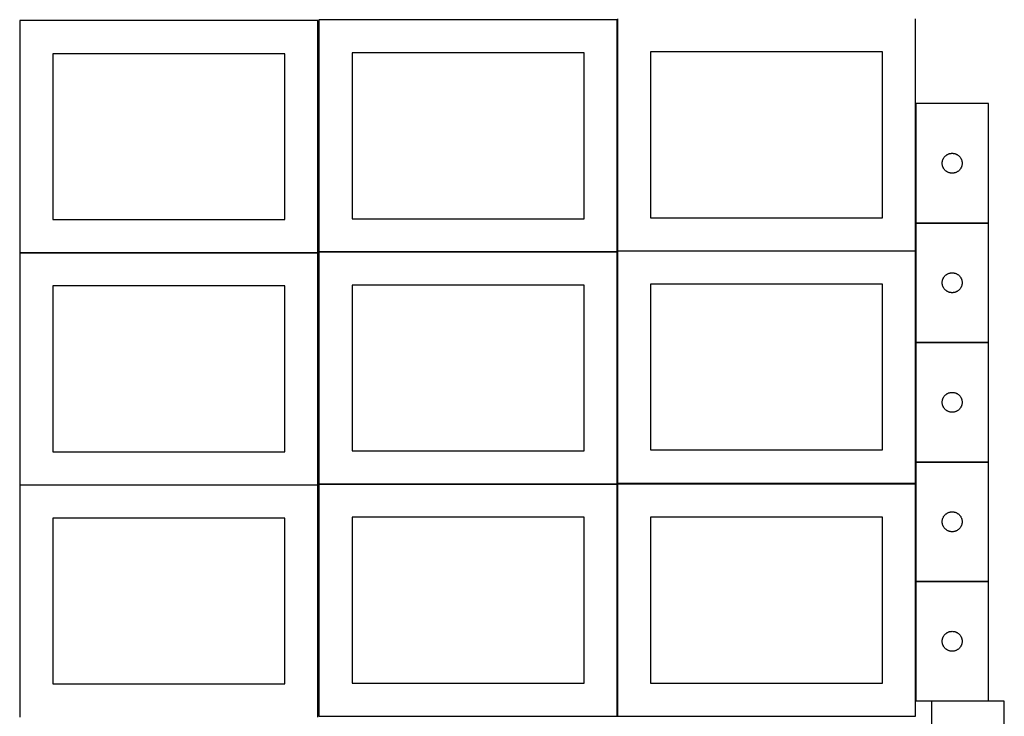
# Model space of a CAD drawing. Header units: millimetres. Extents: x 7 to 1493, y 8 to 2993.
# Tile 2 of 12: x 8 to 1493, y 710 to 1760. Entities that reach past the tile are written whole.
import ezdxf

# ---------------------------------------------------------------- set-up
doc = ezdxf.new("R2010")
doc.units = ezdxf.units.MM
doc.layers.add('COMMON', color=5, linetype='CONTINUOUS', true_color=0x0000ff)
doc.layers.add('CUT', color=7, linetype='CONTINUOUS', true_color=0x000000)

msp = doc.modelspace()

# ---------------------------------------------------------------- linework, layer by layer
at = {"layer": 'COMMON'}
for p, q in [((909.474233, 1759.974327), (909.474233, 1411.385665)), ((1359.674234, 1633.539786), (1359.674234, 1453.539786)), ((1359.674234, 1453.339785), (1359.674234, 1411.385665)), ((1359.774235, 1453.439785), (1469.774235, 1453.439785)), ((457.849575, 1408.549548), (7.849575, 1408.549548)), ((459.374233, 1409.874326), (909.374233, 1409.874326)), ((909.474233, 1409.774326), (909.474233, 1061.185664)), ((909.574234, 1411.285664), (1359.574234, 1411.285664)), ((1359.674234, 1411.185664), (1359.674234, 1273.339785)), ((1359.674234, 1273.068956), (1359.674234, 1093.068956)), ((1359.674234, 1092.868955), (1359.674234, 1061.185664)), ((1359.774235, 1092.968955), (1469.774235, 1092.968955)), ((7.849575, 1058.349546), (457.849575, 1058.349546)), ((909.374233, 1059.674326), (459.374233, 1059.674326)), ((909.474233, 1059.574325), (909.474233, 709.574325)), ((1359.674234, 1059.574325), (1359.674234, 912.868955)), ((1359.674234, 912.668954), (1359.674234, 732.668954)), ((1359.774235, 912.768954), (1469.774235, 912.768954))]:
    msp.add_line(p, q, dxfattribs=at)
at = {"layer": 'CUT'}
for p, q in [((457.849575, 1758.649548), (7.849575, 1758.649548)), ((7.849575, 1758.649548), (7.849575, 1408.649548)), ((457.849575, 1408.649548), (457.849575, 1758.649548)), ((909.374233, 1759.974327), (459.374233, 1759.974327)), ((459.374233, 1759.974327), (459.374233, 1409.974327)), ((909.374233, 1409.974327), (909.374233, 1759.974327)), ((909.574234, 1761.385665), (909.574234, 1411.385665)), ((1359.574234, 1411.385665), (1359.574234, 1761.385665)), ((407.849575, 1708.649548), (57.849575, 1708.649548)), ((57.849575, 1708.649548), (57.849575, 1458.649548)), ((407.849575, 1458.649548), (407.849575, 1708.649548)), ((859.374233, 1709.974327), (509.374233, 1709.974327)), ((509.374233, 1709.974327), (509.374233, 1459.974327)), ((859.374233, 1459.974327), (859.374233, 1709.974327)), ((1309.574234, 1711.385665), (959.574234, 1711.385665)), ((959.574234, 1711.385665), (959.574234, 1461.385665)), ((1309.574234, 1461.385665), (1309.574234, 1711.385665)), ((1469.774235, 1633.539786), (1359.774235, 1633.539786)), ((1359.774235, 1633.539786), (1359.774235, 1453.539786)), ((1469.774235, 1453.539786), (1469.774235, 1633.539786)), ((1399.818972, 1544.697418), (1399.898395, 1545.465761)), ((1399.898395, 1545.465761), (1400.017266, 1546.228997)), ((1400.017266, 1546.228997), (1400.17527, 1546.985102)), ((1400.17527, 1546.985102), (1400.371987, 1547.73207)), ((1400.371987, 1547.73207), (1400.606897, 1548.467921)), ((1400.606897, 1548.467921), (1400.879376, 1549.190704)), ((1400.879376, 1549.190704), (1401.188701, 1549.898502)), ((1401.188701, 1549.898502), (1401.534053, 1550.589437)), ((1401.534053, 1550.589437), (1401.914516, 1551.261678)), ((1401.914516, 1551.261678), (1402.32908, 1551.913442)), ((1402.32908, 1551.913442), (1402.776646, 1552.543)), ((1402.776646, 1552.543), (1403.256028, 1553.148683)), ((1403.256028, 1553.148683), (1403.765955, 1553.728886)), ((1403.765955, 1553.728886), (1404.305073, 1554.282069)), ((1404.305073, 1554.282069), (1404.871953, 1554.806765)), ((1404.871953, 1554.806765), (1405.465093, 1555.301583)), ((1405.465093, 1555.301583), (1406.082919, 1555.765211)), ((1406.082919, 1555.765211), (1406.723792, 1556.196419)), ((1406.723792, 1556.196419), (1407.386014, 1556.594064)), ((1407.386014, 1556.594064), (1408.067828, 1556.957092)), ((1408.067828, 1556.957092), (1408.767427, 1557.284539)), ((1408.767427, 1557.284539), (1409.482954, 1557.575538)), ((1409.482954, 1557.575538), (1410.212513, 1557.829316)), ((1410.212513, 1557.829316), (1410.954168, 1558.045202)), ((1410.954168, 1558.045202), (1411.705954, 1558.222621)), ((1411.705954, 1558.222621), (1412.465876, 1558.361104)), ((1412.465876, 1558.361104), (1413.23192, 1558.460284)), ((1413.23192, 1558.460284), (1414.002054, 1558.519897)), ((1414.002054, 1558.519897), (1414.774235, 1558.539786)), ((1414.774235, 1558.539786), (1415.546416, 1558.519897)), ((1415.546416, 1558.519897), (1416.31655, 1558.460284)), ((1416.31655, 1558.460284), (1417.082594, 1558.361104)), ((1417.082594, 1558.361104), (1417.842516, 1558.222621)), ((1417.842516, 1558.222621), (1418.594302, 1558.045202)), ((1418.594302, 1558.045202), (1419.335958, 1557.829316)), ((1419.335958, 1557.829316), (1420.065516, 1557.575538)), ((1420.065516, 1557.575538), (1420.781044, 1557.284539)), ((1420.781044, 1557.284539), (1421.480642, 1556.957092)), ((1421.480642, 1556.957092), (1422.162456, 1556.594064)), ((1422.162456, 1556.594064), (1422.824678, 1556.196419)), ((1422.824678, 1556.196419), (1423.465552, 1555.765211)), ((1423.465552, 1555.765211), (1424.083377, 1555.301583)), ((1424.083377, 1555.301583), (1424.676517, 1554.806765)), ((1424.676517, 1554.806765), (1425.243397, 1554.282069)), ((1425.243397, 1554.282069), (1425.782516, 1553.728886)), ((1425.782516, 1553.728886), (1426.292442, 1553.148683)), ((1426.292442, 1553.148683), (1426.771824, 1552.543)), ((1426.771824, 1552.543), (1427.21939, 1551.913442)), ((1427.21939, 1551.913442), (1427.633955, 1551.261678)), ((1427.633955, 1551.261678), (1428.014417, 1550.589437)), ((1428.014417, 1550.589437), (1428.359769, 1549.898502)), ((1428.359769, 1549.898502), (1428.669095, 1549.190704)), ((1428.669095, 1549.190704), (1428.941574, 1548.467921)), ((1428.941574, 1548.467921), (1429.176483, 1547.73207)), ((1429.176483, 1547.73207), (1429.373201, 1546.985102)), ((1429.373201, 1546.985102), (1429.531204, 1546.228997)), ((1429.531204, 1546.228997), (1429.650075, 1545.465761)), ((1429.650075, 1545.465761), (1429.729498, 1544.697418)), ((1399.779208, 1543.926004), (1399.818972, 1544.697418)), ((1399.779208, 1543.153567), (1399.779208, 1543.926004)), ((1399.818972, 1542.382154), (1399.779208, 1543.153567)), ((1399.898395, 1541.61381), (1399.818972, 1542.382154)), ((1400.017266, 1540.850574), (1399.898395, 1541.61381)), ((1400.17527, 1540.09447), (1400.017266, 1540.850574)), ((1400.371987, 1539.347501), (1400.17527, 1540.09447)), ((1400.606897, 1538.61165), (1400.371987, 1539.347501)), ((1400.879376, 1537.888867), (1400.606897, 1538.61165)), ((1401.188701, 1537.18107), (1400.879376, 1537.888867)), ((1401.534053, 1536.490135), (1401.188701, 1537.18107)), ((1401.914516, 1535.817894), (1401.534053, 1536.490135)), ((1402.32908, 1535.16613), (1401.914516, 1535.817894)), ((1402.776646, 1534.536571), (1402.32908, 1535.16613)), ((1403.256028, 1533.930888), (1402.776646, 1534.536571)), ((1403.765955, 1533.350686), (1403.256028, 1533.930888)), ((1404.305073, 1532.797503), (1403.765955, 1533.350686)), ((1404.871953, 1532.272807), (1404.305073, 1532.797503)), ((1405.465093, 1531.777989), (1404.871953, 1532.272807)), ((1406.082919, 1531.314361), (1405.465093, 1531.777989)), ((1406.723792, 1530.883152), (1406.082919, 1531.314361)), ((1407.386014, 1530.485507), (1406.723792, 1530.883152)), ((1408.067828, 1530.122479), (1407.386014, 1530.485507)), ((1422.162456, 1530.485507), (1421.480642, 1530.122479)), ((1422.824678, 1530.883152), (1422.162456, 1530.485507)), ((1423.465552, 1531.314361), (1422.824678, 1530.883152)), ((1424.083377, 1531.777989), (1423.465552, 1531.314361)), ((1424.676517, 1532.272807), (1424.083377, 1531.777989)), ((1425.243397, 1532.797503), (1424.676517, 1532.272807)), ((1425.782516, 1533.350686), (1425.243397, 1532.797503)), ((1426.292442, 1533.930888), (1425.782516, 1533.350686)), ((1426.771824, 1534.536571), (1426.292442, 1533.930888)), ((1427.21939, 1535.16613), (1426.771824, 1534.536571)), ((1427.633955, 1535.817894), (1427.21939, 1535.16613)), ((1428.014417, 1536.490135), (1427.633955, 1535.817894)), ((1428.359769, 1537.18107), (1428.014417, 1536.490135)), ((1428.669095, 1537.888867), (1428.359769, 1537.18107)), ((1428.941574, 1538.61165), (1428.669095, 1537.888867)), ((1429.176483, 1539.347501), (1428.941574, 1538.61165)), ((1429.373201, 1540.09447), (1429.176483, 1539.347501)), ((1429.531204, 1540.850574), (1429.373201, 1540.09447)), ((1429.650075, 1541.61381), (1429.531204, 1540.850574)), ((1429.729498, 1542.382154), (1429.650075, 1541.61381)), ((1429.729498, 1544.697418), (1429.769262, 1543.926004)), ((1429.769262, 1543.153567), (1429.729498, 1542.382154)), ((1429.769262, 1543.926004), (1429.769262, 1543.153567)), ((1408.767427, 1529.795032), (1408.067828, 1530.122479)), ((1409.482954, 1529.504033), (1408.767427, 1529.795032)), ((1410.212513, 1529.250255), (1409.482954, 1529.504033)), ((1410.954168, 1529.03437), (1410.212513, 1529.250255)), ((1411.705954, 1528.85695), (1410.954168, 1529.03437)), ((1412.465876, 1528.718467), (1411.705954, 1528.85695)), ((1413.23192, 1528.619288), (1412.465876, 1528.718467)), ((1414.002054, 1528.559674), (1413.23192, 1528.619288)), ((1414.774235, 1528.539786), (1414.002054, 1528.559674)), ((1415.546416, 1528.559674), (1414.774235, 1528.539786)), ((1416.31655, 1528.619288), (1415.546416, 1528.559674)), ((1417.082594, 1528.718467), (1416.31655, 1528.619288)), ((1417.842516, 1528.85695), (1417.082594, 1528.718467)), ((1418.594302, 1529.03437), (1417.842516, 1528.85695)), ((1419.335958, 1529.250255), (1418.594302, 1529.03437)), ((1420.065516, 1529.504033), (1419.335958, 1529.250255)), ((1420.781044, 1529.795032), (1420.065516, 1529.504033)), ((1421.480642, 1530.122479), (1420.781044, 1529.795032)), ((57.849575, 1458.649548), (407.849575, 1458.649548)), ((509.374233, 1459.974327), (859.374233, 1459.974327)), ((959.574234, 1461.385665), (1309.574234, 1461.385665)), ((1359.774235, 1453.539786), (1469.774235, 1453.539786)), ((1469.774235, 1453.339785), (1359.774235, 1453.339785)), ((1359.774235, 1453.339785), (1359.774235, 1273.339785)), ((1469.774235, 1273.339785), (1469.774235, 1453.339785)), ((909.574234, 1411.385665), (1359.574234, 1411.385665)), ((7.849575, 1408.649548), (457.849575, 1408.649548)), ((457.849575, 1408.449547), (7.849575, 1408.449547)), ((7.849575, 1408.449547), (7.849575, 1058.449547)), ((457.849575, 1058.449547), (457.849575, 1408.449547)), ((459.374233, 1409.974327), (909.374233, 1409.974327)), ((909.374233, 1409.774326), (459.374233, 1409.774326)), ((459.374233, 1409.774326), (459.374233, 1059.774326)), ((909.374233, 1059.774326), (909.374233, 1409.774326)), ((1359.574234, 1411.185664), (909.574234, 1411.185664)), ((909.574234, 1411.185664), (909.574234, 1061.185664)), ((1359.574234, 1061.185664), (1359.574234, 1411.185664)), ((1400.017266, 1366.028996), (1400.17527, 1366.785101)), ((1400.17527, 1366.785101), (1400.371987, 1367.532069)), ((1400.371987, 1367.532069), (1400.606897, 1368.26792)), ((1400.606897, 1368.26792), (1400.879376, 1368.990703)), ((1400.879376, 1368.990703), (1401.188701, 1369.698501)), ((1401.188701, 1369.698501), (1401.534053, 1370.389436)), ((1401.534053, 1370.389436), (1401.914516, 1371.061677)), ((1401.914516, 1371.061677), (1402.32908, 1371.713441)), ((1402.32908, 1371.713441), (1402.776646, 1372.342999)), ((1402.776646, 1372.342999), (1403.256028, 1372.948682)), ((1403.256028, 1372.948682), (1403.765955, 1373.528885)), ((1403.765955, 1373.528885), (1404.305073, 1374.082068)), ((1404.305073, 1374.082068), (1404.871953, 1374.606764)), ((1404.871953, 1374.606764), (1405.465093, 1375.101582)), ((1405.465093, 1375.101582), (1406.082919, 1375.56521)), ((1406.082919, 1375.56521), (1406.723792, 1375.996418)), ((1406.723792, 1375.996418), (1407.386014, 1376.394063)), ((1407.386014, 1376.394063), (1408.067828, 1376.757091)), ((1408.067828, 1376.757091), (1408.767427, 1377.084538)), ((1408.767427, 1377.084538), (1409.482954, 1377.375537)), ((1409.482954, 1377.375537), (1410.212513, 1377.629315)), ((1410.212513, 1377.629315), (1410.954168, 1377.845201)), ((1410.954168, 1377.845201), (1411.705954, 1378.02262)), ((1411.705954, 1378.02262), (1412.465876, 1378.161103)), ((1412.465876, 1378.161103), (1413.23192, 1378.260283)), ((1413.23192, 1378.260283), (1414.002054, 1378.319896)), ((1414.002054, 1378.319896), (1414.774235, 1378.339785)), ((1414.774235, 1378.339785), (1415.546416, 1378.319896)), ((1415.546416, 1378.319896), (1416.31655, 1378.260283)), ((1416.31655, 1378.260283), (1417.082594, 1378.161103)), ((1417.082594, 1378.161103), (1417.842516, 1378.02262)), ((1417.842516, 1378.02262), (1418.594302, 1377.845201)), ((1418.594302, 1377.845201), (1419.335958, 1377.629315)), ((1419.335958, 1377.629315), (1420.065516, 1377.375537)), ((1420.065516, 1377.375537), (1420.781044, 1377.084538)), ((1420.781044, 1377.084538), (1421.480642, 1376.757091)), ((1421.480642, 1376.757091), (1422.162456, 1376.394063)), ((1422.162456, 1376.394063), (1422.824678, 1375.996418)), ((1422.824678, 1375.996418), (1423.465552, 1375.56521)), ((1423.465552, 1375.56521), (1424.083377, 1375.101582)), ((1424.083377, 1375.101582), (1424.676517, 1374.606764)), ((1424.676517, 1374.606764), (1425.243397, 1374.082068)), ((1425.243397, 1374.082068), (1425.782516, 1373.528885)), ((1425.782516, 1373.528885), (1426.292442, 1372.948682)), ((1426.292442, 1372.948682), (1426.771824, 1372.342999)), ((1426.771824, 1372.342999), (1427.21939, 1371.713441)), ((1427.21939, 1371.713441), (1427.633955, 1371.061677)), ((1427.633955, 1371.061677), (1428.014417, 1370.389436)), ((1428.014417, 1370.389436), (1428.359769, 1369.698501)), ((1428.359769, 1369.698501), (1428.669095, 1368.990703)), ((1428.669095, 1368.990703), (1428.941574, 1368.26792)), ((1428.941574, 1368.26792), (1429.176483, 1367.532069)), ((1429.176483, 1367.532069), (1429.373201, 1366.785101)), ((1429.373201, 1366.785101), (1429.531204, 1366.028996)), ((407.849575, 1358.449547), (57.849575, 1358.449547)), ((57.849575, 1358.449547), (57.849575, 1108.449547)), ((407.849575, 1108.449547), (407.849575, 1358.449547)), ((859.374233, 1359.774326), (509.374233, 1359.774326)), ((509.374233, 1359.774326), (509.374233, 1109.774326)), ((859.374233, 1109.774326), (859.374233, 1359.774326)), ((1309.574234, 1361.185664), (959.574234, 1361.185664)), ((959.574234, 1361.185664), (959.574234, 1111.185664)), ((1309.574234, 1111.185664), (1309.574234, 1361.185664)), ((1399.779208, 1363.726003), (1399.818972, 1364.497417)), ((1399.779208, 1362.953566), (1399.779208, 1363.726003)), ((1399.818972, 1362.182153), (1399.779208, 1362.953566)), ((1399.818972, 1364.497417), (1399.898395, 1365.26576)), ((1399.898395, 1361.413809), (1399.818972, 1362.182153)), ((1399.898395, 1365.26576), (1400.017266, 1366.028996)), ((1400.017266, 1360.650573), (1399.898395, 1361.413809)), ((1400.17527, 1359.894469), (1400.017266, 1360.650573)), ((1400.371987, 1359.1475), (1400.17527, 1359.894469)), ((1400.606897, 1358.411649), (1400.371987, 1359.1475)), ((1400.879376, 1357.688866), (1400.606897, 1358.411649)), ((1401.188701, 1356.981069), (1400.879376, 1357.688866)), ((1401.534053, 1356.290134), (1401.188701, 1356.981069)), ((1401.914516, 1355.617893), (1401.534053, 1356.290134)), ((1402.32908, 1354.966129), (1401.914516, 1355.617893)), ((1402.776646, 1354.33657), (1402.32908, 1354.966129)), ((1403.256028, 1353.730887), (1402.776646, 1354.33657)), ((1403.765955, 1353.150685), (1403.256028, 1353.730887)), ((1404.305073, 1352.597502), (1403.765955, 1353.150685)), ((1404.871953, 1352.072806), (1404.305073, 1352.597502)), ((1405.465093, 1351.577988), (1404.871953, 1352.072806)), ((1424.676517, 1352.072806), (1424.083377, 1351.577988)), ((1425.243397, 1352.597502), (1424.676517, 1352.072806)), ((1425.782516, 1353.150685), (1425.243397, 1352.597502)), ((1426.292442, 1353.730887), (1425.782516, 1353.150685)), ((1426.771824, 1354.33657), (1426.292442, 1353.730887)), ((1427.21939, 1354.966129), (1426.771824, 1354.33657)), ((1427.633955, 1355.617893), (1427.21939, 1354.966129)), ((1428.014417, 1356.290134), (1427.633955, 1355.617893)), ((1428.359769, 1356.981069), (1428.014417, 1356.290134)), ((1428.669095, 1357.688866), (1428.359769, 1356.981069)), ((1428.941574, 1358.411649), (1428.669095, 1357.688866)), ((1429.176483, 1359.1475), (1428.941574, 1358.411649)), ((1429.373201, 1359.894469), (1429.176483, 1359.1475)), ((1429.531204, 1360.650573), (1429.373201, 1359.894469)), ((1429.531204, 1366.028996), (1429.650075, 1365.26576)), ((1429.650075, 1361.413809), (1429.531204, 1360.650573)), ((1429.650075, 1365.26576), (1429.729498, 1364.497417)), ((1429.729498, 1362.182153), (1429.650075, 1361.413809)), ((1429.729498, 1364.497417), (1429.769262, 1363.726003)), ((1429.769262, 1362.953566), (1429.729498, 1362.182153)), ((1429.769262, 1363.726003), (1429.769262, 1362.953566)), ((1406.082919, 1351.11436), (1405.465093, 1351.577988)), ((1406.723792, 1350.683151), (1406.082919, 1351.11436)), ((1407.386014, 1350.285506), (1406.723792, 1350.683151)), ((1408.067828, 1349.922478), (1407.386014, 1350.285506)), ((1408.767427, 1349.595031), (1408.067828, 1349.922478)), ((1409.482954, 1349.304032), (1408.767427, 1349.595031)), ((1410.212513, 1349.050254), (1409.482954, 1349.304032)), ((1410.954168, 1348.834369), (1410.212513, 1349.050254)), ((1411.705954, 1348.656949), (1410.954168, 1348.834369)), ((1412.465876, 1348.518466), (1411.705954, 1348.656949)), ((1413.23192, 1348.419287), (1412.465876, 1348.518466)), ((1414.002054, 1348.359673), (1413.23192, 1348.419287)), ((1414.774235, 1348.339785), (1414.002054, 1348.359673)), ((1415.546416, 1348.359673), (1414.774235, 1348.339785)), ((1416.31655, 1348.419287), (1415.546416, 1348.359673)), ((1417.082594, 1348.518466), (1416.31655, 1348.419287)), ((1417.842516, 1348.656949), (1417.082594, 1348.518466)), ((1418.594302, 1348.834369), (1417.842516, 1348.656949)), ((1419.335958, 1349.050254), (1418.594302, 1348.834369)), ((1420.065516, 1349.304032), (1419.335958, 1349.050254)), ((1420.781044, 1349.595031), (1420.065516, 1349.304032)), ((1421.480642, 1349.922478), (1420.781044, 1349.595031)), ((1422.162456, 1350.285506), (1421.480642, 1349.922478)), ((1422.824678, 1350.683151), (1422.162456, 1350.285506)), ((1423.465552, 1351.11436), (1422.824678, 1350.683151)), ((1424.083377, 1351.577988), (1423.465552, 1351.11436)), ((1359.774235, 1273.339785), (1469.774235, 1273.339785)), ((1469.774235, 1273.068956), (1359.774235, 1273.068956)), ((1359.774235, 1273.068956), (1359.774235, 1093.068956)), ((1469.774235, 1093.068956), (1469.774235, 1273.068956)), ((1400.606897, 1187.997091), (1400.879376, 1188.719874)), ((1400.879376, 1188.719874), (1401.188701, 1189.427672)), ((1401.188701, 1189.427672), (1401.534053, 1190.118607)), ((1401.534053, 1190.118607), (1401.914516, 1190.790848)), ((1401.914516, 1190.790848), (1402.32908, 1191.442612)), ((1402.32908, 1191.442612), (1402.776646, 1192.07217)), ((1402.776646, 1192.07217), (1403.256028, 1192.677853)), ((1403.256028, 1192.677853), (1403.765955, 1193.258056)), ((1403.765955, 1193.258056), (1404.305073, 1193.811239)), ((1404.305073, 1193.811239), (1404.871953, 1194.335935)), ((1404.871953, 1194.335935), (1405.465093, 1194.830753)), ((1405.465093, 1194.830753), (1406.082919, 1195.294381)), ((1406.082919, 1195.294381), (1406.723792, 1195.725589)), ((1406.723792, 1195.725589), (1407.386014, 1196.123234)), ((1407.386014, 1196.123234), (1408.067828, 1196.486262)), ((1408.067828, 1196.486262), (1408.767427, 1196.813709)), ((1408.767427, 1196.813709), (1409.482954, 1197.104708)), ((1409.482954, 1197.104708), (1410.212513, 1197.358486)), ((1410.212513, 1197.358486), (1410.954168, 1197.574372)), ((1410.954168, 1197.574372), (1411.705954, 1197.751791)), ((1411.705954, 1197.751791), (1412.465876, 1197.890274)), ((1412.465876, 1197.890274), (1413.23192, 1197.989454)), ((1413.23192, 1197.989454), (1414.002054, 1198.049067)), ((1414.002054, 1198.049067), (1414.774235, 1198.068956)), ((1414.774235, 1198.068956), (1415.546416, 1198.049067)), ((1415.546416, 1198.049067), (1416.31655, 1197.989454)), ((1416.31655, 1197.989454), (1417.082594, 1197.890274)), ((1417.082594, 1197.890274), (1417.842516, 1197.751791)), ((1417.842516, 1197.751791), (1418.594302, 1197.574372)), ((1418.594302, 1197.574372), (1419.335958, 1197.358486)), ((1419.335958, 1197.358486), (1420.065516, 1197.104708)), ((1420.065516, 1197.104708), (1420.781044, 1196.813709)), ((1420.781044, 1196.813709), (1421.480642, 1196.486262)), ((1421.480642, 1196.486262), (1422.162456, 1196.123234)), ((1422.162456, 1196.123234), (1422.824678, 1195.725589)), ((1422.824678, 1195.725589), (1423.465552, 1195.294381)), ((1423.465552, 1195.294381), (1424.083377, 1194.830753)), ((1424.083377, 1194.830753), (1424.676517, 1194.335935)), ((1424.676517, 1194.335935), (1425.243397, 1193.811239)), ((1425.243397, 1193.811239), (1425.782516, 1193.258056)), ((1425.782516, 1193.258056), (1426.292442, 1192.677853)), ((1426.292442, 1192.677853), (1426.771824, 1192.07217)), ((1426.771824, 1192.07217), (1427.21939, 1191.442612)), ((1427.21939, 1191.442612), (1427.633955, 1190.790848)), ((1427.633955, 1190.790848), (1428.014417, 1190.118607)), ((1428.014417, 1190.118607), (1428.359769, 1189.427672)), ((1428.359769, 1189.427672), (1428.669095, 1188.719874)), ((1428.669095, 1188.719874), (1428.941574, 1187.997091)), ((1399.779208, 1183.455174), (1399.818972, 1184.226588)), ((1399.779208, 1182.682737), (1399.779208, 1183.455174)), ((1399.818972, 1181.911324), (1399.779208, 1182.682737)), ((1399.818972, 1184.226588), (1399.898395, 1184.994931)), ((1399.898395, 1181.14298), (1399.818972, 1181.911324)), ((1399.898395, 1184.994931), (1400.017266, 1185.758167)), ((1400.017266, 1180.379744), (1399.898395, 1181.14298)), ((1400.017266, 1185.758167), (1400.17527, 1186.514272)), ((1400.17527, 1179.62364), (1400.017266, 1180.379744)), ((1400.17527, 1186.514272), (1400.371987, 1187.26124)), ((1400.371987, 1178.876671), (1400.17527, 1179.62364)), ((1400.371987, 1187.26124), (1400.606897, 1187.997091)), ((1400.606897, 1178.14082), (1400.371987, 1178.876671)), ((1400.879376, 1177.418037), (1400.606897, 1178.14082)), ((1401.188701, 1176.71024), (1400.879376, 1177.418037)), ((1401.534053, 1176.019305), (1401.188701, 1176.71024)), ((1401.914516, 1175.347064), (1401.534053, 1176.019305)), ((1402.32908, 1174.6953), (1401.914516, 1175.347064)), ((1402.776646, 1174.065741), (1402.32908, 1174.6953)), ((1403.256028, 1173.460058), (1402.776646, 1174.065741)), ((1426.771824, 1174.065741), (1426.292442, 1173.460058)), ((1427.21939, 1174.6953), (1426.771824, 1174.065741)), ((1427.633955, 1175.347064), (1427.21939, 1174.6953)), ((1428.014417, 1176.019305), (1427.633955, 1175.347064)), ((1428.359769, 1176.71024), (1428.014417, 1176.019305)), ((1428.669095, 1177.418037), (1428.359769, 1176.71024)), ((1428.941574, 1178.14082), (1428.669095, 1177.418037)), ((1428.941574, 1187.997091), (1429.176483, 1187.26124)), ((1429.176483, 1178.876671), (1428.941574, 1178.14082)), ((1429.176483, 1187.26124), (1429.373201, 1186.514272)), ((1429.373201, 1179.62364), (1429.176483, 1178.876671)), ((1429.373201, 1186.514272), (1429.531204, 1185.758167)), ((1429.531204, 1180.379744), (1429.373201, 1179.62364)), ((1429.531204, 1185.758167), (1429.650075, 1184.994931)), ((1429.650075, 1181.14298), (1429.531204, 1180.379744)), ((1429.650075, 1184.994931), (1429.729498, 1184.226588)), ((1429.729498, 1181.911324), (1429.650075, 1181.14298)), ((1429.729498, 1184.226588), (1429.769262, 1183.455174)), ((1429.769262, 1182.682737), (1429.729498, 1181.911324)), ((1429.769262, 1183.455174), (1429.769262, 1182.682737)), ((1403.765955, 1172.879856), (1403.256028, 1173.460058)), ((1404.305073, 1172.326673), (1403.765955, 1172.879856)), ((1404.871953, 1171.801977), (1404.305073, 1172.326673)), ((1405.465093, 1171.307159), (1404.871953, 1171.801977)), ((1406.082919, 1170.843531), (1405.465093, 1171.307159)), ((1406.723792, 1170.412322), (1406.082919, 1170.843531)), ((1407.386014, 1170.014677), (1406.723792, 1170.412322)), ((1408.067828, 1169.651649), (1407.386014, 1170.014677)), ((1408.767427, 1169.324202), (1408.067828, 1169.651649)), ((1409.482954, 1169.033203), (1408.767427, 1169.324202)), ((1410.212513, 1168.779425), (1409.482954, 1169.033203)), ((1410.954168, 1168.56354), (1410.212513, 1168.779425)), ((1411.705954, 1168.38612), (1410.954168, 1168.56354)), ((1412.465876, 1168.247637), (1411.705954, 1168.38612)), ((1413.23192, 1168.148458), (1412.465876, 1168.247637)), ((1414.002054, 1168.088844), (1413.23192, 1168.148458)), ((1414.774235, 1168.068956), (1414.002054, 1168.088844)), ((1415.546416, 1168.088844), (1414.774235, 1168.068956)), ((1416.31655, 1168.148458), (1415.546416, 1168.088844)), ((1417.082594, 1168.247637), (1416.31655, 1168.148458)), ((1417.842516, 1168.38612), (1417.082594, 1168.247637)), ((1418.594302, 1168.56354), (1417.842516, 1168.38612)), ((1419.335958, 1168.779425), (1418.594302, 1168.56354)), ((1420.065516, 1169.033203), (1419.335958, 1168.779425)), ((1420.781044, 1169.324202), (1420.065516, 1169.033203)), ((1421.480642, 1169.651649), (1420.781044, 1169.324202)), ((1422.162456, 1170.014677), (1421.480642, 1169.651649)), ((1422.824678, 1170.412322), (1422.162456, 1170.014677)), ((1423.465552, 1170.843531), (1422.824678, 1170.412322)), ((1424.083377, 1171.307159), (1423.465552, 1170.843531)), ((1424.676517, 1171.801977), (1424.083377, 1171.307159)), ((1425.243397, 1172.326673), (1424.676517, 1171.801977)), ((1425.782516, 1172.879856), (1425.243397, 1172.326673)), ((1426.292442, 1173.460058), (1425.782516, 1172.879856)), ((57.849575, 1108.449547), (407.849575, 1108.449547)), ((509.374233, 1109.774326), (859.374233, 1109.774326)), ((959.574234, 1111.185664), (1309.574234, 1111.185664)), ((1359.774235, 1093.068956), (1469.774235, 1093.068956)), ((1359.774235, 1092.868955), (1359.774235, 912.868955)), ((1469.774235, 1092.868955), (1359.774235, 1092.868955)), ((1469.774235, 912.868955), (1469.774235, 1092.868955)), ((7.849575, 1058.449547), (457.849575, 1058.449547)), ((457.849575, 1058.249546), (7.849575, 1058.249546)), ((7.849575, 1058.249546), (7.849575, 708.249546)), ((457.849575, 708.249546), (457.849575, 1058.249546)), ((459.374233, 1059.774326), (909.374233, 1059.774326)), ((909.374233, 1059.574325), (459.374233, 1059.574325)), ((459.374233, 1059.574325), (459.374233, 709.574325)), ((909.374233, 709.574325), (909.374233, 1059.574325)), ((909.574234, 1061.185664), (1359.574234, 1061.185664)), ((1359.574234, 1059.574325), (909.574234, 1059.574325)), ((909.574234, 1059.574325), (909.574234, 709.574325)), ((1359.574234, 709.574325), (1359.574234, 1059.574325)), ((1401.534053, 1009.918606), (1401.914516, 1010.590847)), ((1401.914516, 1010.590847), (1402.32908, 1011.242611)), ((1402.32908, 1011.242611), (1402.776646, 1011.872169)), ((1402.776646, 1011.872169), (1403.256028, 1012.477852)), ((1403.256028, 1012.477852), (1403.765955, 1013.058055)), ((1403.765955, 1013.058055), (1404.305073, 1013.611238)), ((1404.305073, 1013.611238), (1404.871953, 1014.135934)), ((1404.871953, 1014.135934), (1405.465093, 1014.630752)), ((1405.465093, 1014.630752), (1406.082919, 1015.09438)), ((1406.082919, 1015.09438), (1406.723792, 1015.525588)), ((1406.723792, 1015.525588), (1407.386014, 1015.923233)), ((1407.386014, 1015.923233), (1408.067828, 1016.286261)), ((1408.067828, 1016.286261), (1408.767427, 1016.613708)), ((1408.767427, 1016.613708), (1409.482954, 1016.904707)), ((1409.482954, 1016.904707), (1410.212513, 1017.158485)), ((1410.212513, 1017.158485), (1410.954168, 1017.374371)), ((1410.954168, 1017.374371), (1411.705954, 1017.55179)), ((1411.705954, 1017.55179), (1412.465876, 1017.690273)), ((1412.465876, 1017.690273), (1413.23192, 1017.789453)), ((1413.23192, 1017.789453), (1414.002054, 1017.849066)), ((1414.002054, 1017.849066), (1414.774235, 1017.868955)), ((1414.774235, 1017.868955), (1415.546416, 1017.849066)), ((1415.546416, 1017.849066), (1416.31655, 1017.789453)), ((1416.31655, 1017.789453), (1417.082594, 1017.690273)), ((1417.082594, 1017.690273), (1417.842516, 1017.55179)), ((1417.842516, 1017.55179), (1418.594302, 1017.374371)), ((1418.594302, 1017.374371), (1419.335958, 1017.158485)), ((1419.335958, 1017.158485), (1420.065516, 1016.904707)), ((1420.065516, 1016.904707), (1420.781044, 1016.613708)), ((1420.781044, 1016.613708), (1421.480642, 1016.286261)), ((1421.480642, 1016.286261), (1422.162456, 1015.923233)), ((1422.162456, 1015.923233), (1422.824678, 1015.525588)), ((1422.824678, 1015.525588), (1423.465552, 1015.09438)), ((1423.465552, 1015.09438), (1424.083377, 1014.630752)), ((1424.083377, 1014.630752), (1424.676517, 1014.135934)), ((1424.676517, 1014.135934), (1425.243397, 1013.611238)), ((1425.243397, 1013.611238), (1425.782516, 1013.058055)), ((1425.782516, 1013.058055), (1426.292442, 1012.477852)), ((1426.292442, 1012.477852), (1426.771824, 1011.872169)), ((1426.771824, 1011.872169), (1427.21939, 1011.242611)), ((1427.21939, 1011.242611), (1427.633955, 1010.590847)), ((1427.633955, 1010.590847), (1428.014417, 1009.918606)), ((407.849575, 1008.249546), (57.849575, 1008.249546)), ((57.849575, 1008.249546), (57.849575, 758.249546)), ((407.849575, 758.249546), (407.849575, 1008.249546)), ((859.374233, 1009.574325), (509.374233, 1009.574325)), ((509.374233, 1009.574325), (509.374233, 759.574325)), ((859.374233, 759.574325), (859.374233, 1009.574325)), ((1309.574234, 1009.574325), (959.574234, 1009.574325)), ((959.574234, 1009.574325), (959.574234, 759.574325)), ((1309.574234, 759.574325), (1309.574234, 1009.574325)), ((1399.779208, 1003.255173), (1399.818972, 1004.026587)), ((1399.779208, 1002.482736), (1399.779208, 1003.255173)), ((1399.818972, 1001.711323), (1399.779208, 1002.482736)), ((1399.818972, 1004.026587), (1399.898395, 1004.79493)), ((1399.898395, 1000.942979), (1399.818972, 1001.711323)), ((1399.898395, 1004.79493), (1400.017266, 1005.558166)), ((1400.017266, 1000.179743), (1399.898395, 1000.942979)), ((1400.017266, 1005.558166), (1400.17527, 1006.314271)), ((1400.17527, 999.423639), (1400.017266, 1000.179743)), ((1400.17527, 1006.314271), (1400.371987, 1007.061239)), ((1400.371987, 998.67667), (1400.17527, 999.423639)), ((1400.371987, 1007.061239), (1400.606897, 1007.79709)), ((1400.606897, 997.940819), (1400.371987, 998.67667)), ((1400.606897, 1007.79709), (1400.879376, 1008.519873)), ((1400.879376, 997.218036), (1400.606897, 997.940819)), ((1400.879376, 1008.519873), (1401.188701, 1009.227671)), ((1401.188701, 996.510239), (1400.879376, 997.218036)), ((1401.188701, 1009.227671), (1401.534053, 1009.918606)), ((1401.534053, 995.819304), (1401.188701, 996.510239)), ((1401.914516, 995.147063), (1401.534053, 995.819304)), ((1428.014417, 995.819304), (1427.633955, 995.147063)), ((1428.014417, 1009.918606), (1428.359769, 1009.227671)), ((1428.359769, 996.510239), (1428.014417, 995.819304)), ((1428.359769, 1009.227671), (1428.669095, 1008.519873)), ((1428.669095, 997.218036), (1428.359769, 996.510239)), ((1428.669095, 1008.519873), (1428.941574, 1007.79709)), ((1428.941574, 997.940819), (1428.669095, 997.218036)), ((1428.941574, 1007.79709), (1429.176483, 1007.061239)), ((1429.176483, 998.67667), (1428.941574, 997.940819)), ((1429.176483, 1007.061239), (1429.373201, 1006.314271)), ((1429.373201, 999.423639), (1429.176483, 998.67667)), ((1429.373201, 1006.314271), (1429.531204, 1005.558166)), ((1429.531204, 1000.179743), (1429.373201, 999.423639)), ((1429.531204, 1005.558166), (1429.650075, 1004.79493)), ((1429.650075, 1000.942979), (1429.531204, 1000.179743)), ((1429.650075, 1004.79493), (1429.729498, 1004.026587)), ((1429.729498, 1001.711323), (1429.650075, 1000.942979)), ((1429.729498, 1004.026587), (1429.769262, 1003.255173)), ((1429.769262, 1002.482736), (1429.729498, 1001.711323)), ((1429.769262, 1003.255173), (1429.769262, 1002.482736)), ((1402.32908, 994.495299), (1401.914516, 995.147063)), ((1402.776646, 993.86574), (1402.32908, 994.495299)), ((1403.256028, 993.260057), (1402.776646, 993.86574)), ((1403.765955, 992.679855), (1403.256028, 993.260057)), ((1404.305073, 992.126672), (1403.765955, 992.679855)), ((1404.871953, 991.601976), (1404.305073, 992.126672)), ((1405.465093, 991.107158), (1404.871953, 991.601976)), ((1406.082919, 990.64353), (1405.465093, 991.107158)), ((1406.723792, 990.212321), (1406.082919, 990.64353)), ((1407.386014, 989.814676), (1406.723792, 990.212321)), ((1408.067828, 989.451648), (1407.386014, 989.814676)), ((1408.767427, 989.124201), (1408.067828, 989.451648)), ((1409.482954, 988.833202), (1408.767427, 989.124201)), ((1410.212513, 988.579424), (1409.482954, 988.833202)), ((1410.954168, 988.363539), (1410.212513, 988.579424)), ((1411.705954, 988.186119), (1410.954168, 988.363539)), ((1412.465876, 988.047636), (1411.705954, 988.186119)), ((1413.23192, 987.948457), (1412.465876, 988.047636)), ((1414.002054, 987.888843), (1413.23192, 987.948457)), ((1414.774235, 987.868955), (1414.002054, 987.888843)), ((1415.546416, 987.888843), (1414.774235, 987.868955)), ((1416.31655, 987.948457), (1415.546416, 987.888843)), ((1417.082594, 988.047636), (1416.31655, 987.948457)), ((1417.842516, 988.186119), (1417.082594, 988.047636)), ((1418.594302, 988.363539), (1417.842516, 988.186119)), ((1419.335958, 988.579424), (1418.594302, 988.363539)), ((1420.065516, 988.833202), (1419.335958, 988.579424)), ((1420.781044, 989.124201), (1420.065516, 988.833202)), ((1421.480642, 989.451648), (1420.781044, 989.124201)), ((1422.162456, 989.814676), (1421.480642, 989.451648)), ((1422.824678, 990.212321), (1422.162456, 989.814676)), ((1423.465552, 990.64353), (1422.824678, 990.212321)), ((1424.083377, 991.107158), (1423.465552, 990.64353)), ((1424.676517, 991.601976), (1424.083377, 991.107158)), ((1425.243397, 992.126672), (1424.676517, 991.601976)), ((1425.782516, 992.679855), (1425.243397, 992.126672)), ((1426.292442, 993.260057), (1425.782516, 992.679855)), ((1426.771824, 993.86574), (1426.292442, 993.260057)), ((1427.21939, 994.495299), (1426.771824, 993.86574)), ((1427.633955, 995.147063), (1427.21939, 994.495299)), ((1359.774235, 912.868955), (1469.774235, 912.868955)), ((1359.774235, 912.668954), (1359.774235, 732.668954)), ((1469.774235, 912.668954), (1359.774235, 912.668954)), ((1469.774235, 732.668954), (1469.774235, 912.668954)), ((1402.776646, 831.672168), (1403.256028, 832.277851)), ((1403.256028, 832.277851), (1403.765955, 832.858054)), ((1403.765955, 832.858054), (1404.305073, 833.411237)), ((1404.305073, 833.411237), (1404.871953, 833.935933)), ((1404.871953, 833.935933), (1405.465093, 834.430751)), ((1405.465093, 834.430751), (1406.082919, 834.894379)), ((1406.082919, 834.894379), (1406.723792, 835.325587)), ((1406.723792, 835.325587), (1407.386014, 835.723232)), ((1407.386014, 835.723232), (1408.067828, 836.08626)), ((1408.067828, 836.08626), (1408.767427, 836.413707)), ((1408.767427, 836.413707), (1409.482954, 836.704706)), ((1409.482954, 836.704706), (1410.212513, 836.958484)), ((1410.212513, 836.958484), (1410.954168, 837.17437)), ((1410.954168, 837.17437), (1411.705954, 837.351789)), ((1411.705954, 837.351789), (1412.465876, 837.490272)), ((1412.465876, 837.490272), (1413.23192, 837.589452)), ((1413.23192, 837.589452), (1414.002054, 837.649065)), ((1414.002054, 837.649065), (1414.774235, 837.668954)), ((1414.774235, 837.668954), (1415.546416, 837.649065)), ((1415.546416, 837.649065), (1416.31655, 837.589452)), ((1416.31655, 837.589452), (1417.082594, 837.490272)), ((1417.082594, 837.490272), (1417.842516, 837.351789)), ((1417.842516, 837.351789), (1418.594302, 837.17437)), ((1418.594302, 837.17437), (1419.335958, 836.958484)), ((1419.335958, 836.958484), (1420.065516, 836.704706)), ((1420.065516, 836.704706), (1420.781044, 836.413707)), ((1420.781044, 836.413707), (1421.480642, 836.08626)), ((1421.480642, 836.08626), (1422.162456, 835.723232)), ((1422.162456, 835.723232), (1422.824678, 835.325587)), ((1422.824678, 835.325587), (1423.465552, 834.894379)), ((1423.465552, 834.894379), (1424.083377, 834.430751)), ((1424.083377, 834.430751), (1424.676517, 833.935933)), ((1424.676517, 833.935933), (1425.243397, 833.411237)), ((1425.243397, 833.411237), (1425.782516, 832.858054)), ((1425.782516, 832.858054), (1426.292442, 832.277851)), ((1426.292442, 832.277851), (1426.771824, 831.672168)), ((1399.779208, 823.055172), (1399.818972, 823.826586)), ((1399.779208, 822.282735), (1399.779208, 823.055172)), ((1399.818972, 821.511322), (1399.779208, 822.282735)), ((1399.818972, 823.826586), (1399.898395, 824.594929)), ((1399.898395, 820.742978), (1399.818972, 821.511322)), ((1399.898395, 824.594929), (1400.017266, 825.358165)), ((1400.017266, 819.979742), (1399.898395, 820.742978)), ((1400.017266, 825.358165), (1400.17527, 826.11427)), ((1400.17527, 819.223638), (1400.017266, 819.979742)), ((1400.17527, 826.11427), (1400.371987, 826.861238)), ((1400.371987, 818.476669), (1400.17527, 819.223638)), ((1400.371987, 826.861238), (1400.606897, 827.597089)), ((1400.606897, 817.740818), (1400.371987, 818.476669)), ((1400.606897, 827.597089), (1400.879376, 828.319872)), ((1400.879376, 817.018035), (1400.606897, 817.740818)), ((1400.879376, 828.319872), (1401.188701, 829.02767)), ((1401.188701, 829.02767), (1401.534053, 829.718605)), ((1401.534053, 829.718605), (1401.914516, 830.390846)), ((1401.914516, 830.390846), (1402.32908, 831.04261)), ((1402.32908, 831.04261), (1402.776646, 831.672168)), ((1426.771824, 831.672168), (1427.21939, 831.04261)), ((1427.21939, 831.04261), (1427.633955, 830.390846)), ((1427.633955, 830.390846), (1428.014417, 829.718605)), ((1428.014417, 829.718605), (1428.359769, 829.02767)), ((1428.359769, 829.02767), (1428.669095, 828.319872)), ((1428.669095, 828.319872), (1428.941574, 827.597089)), ((1428.941574, 817.740818), (1428.669095, 817.018035)), ((1428.941574, 827.597089), (1429.176483, 826.861238)), ((1429.176483, 818.476669), (1428.941574, 817.740818)), ((1429.176483, 826.861238), (1429.373201, 826.11427)), ((1429.373201, 819.223638), (1429.176483, 818.476669)), ((1429.373201, 826.11427), (1429.531204, 825.358165)), ((1429.531204, 819.979742), (1429.373201, 819.223638)), ((1429.531204, 825.358165), (1429.650075, 824.594929)), ((1429.650075, 820.742978), (1429.531204, 819.979742)), ((1429.650075, 824.594929), (1429.729498, 823.826586)), ((1429.729498, 821.511322), (1429.650075, 820.742978)), ((1429.729498, 823.826586), (1429.769262, 823.055172)), ((1429.769262, 822.282735), (1429.729498, 821.511322)), ((1429.769262, 823.055172), (1429.769262, 822.282735)), ((1401.188701, 816.310238), (1400.879376, 817.018035)), ((1401.534053, 815.619303), (1401.188701, 816.310238)), ((1401.914516, 814.947062), (1401.534053, 815.619303)), ((1402.32908, 814.295298), (1401.914516, 814.947062)), ((1402.776646, 813.665739), (1402.32908, 814.295298)), ((1403.256028, 813.060056), (1402.776646, 813.665739)), ((1403.765955, 812.479854), (1403.256028, 813.060056)), ((1404.305073, 811.926671), (1403.765955, 812.479854)), ((1404.871953, 811.401975), (1404.305073, 811.926671)), ((1405.465093, 810.907157), (1404.871953, 811.401975)), ((1406.082919, 810.443529), (1405.465093, 810.907157)), ((1406.723792, 810.01232), (1406.082919, 810.443529)), ((1407.386014, 809.614675), (1406.723792, 810.01232)), ((1408.067828, 809.251647), (1407.386014, 809.614675)), ((1408.767427, 808.9242), (1408.067828, 809.251647)), ((1409.482954, 808.633201), (1408.767427, 808.9242)), ((1410.212513, 808.379423), (1409.482954, 808.633201)), ((1410.954168, 808.163538), (1410.212513, 808.379423)), ((1411.705954, 807.986118), (1410.954168, 808.163538)), ((1412.465876, 807.847635), (1411.705954, 807.986118)), ((1413.23192, 807.748456), (1412.465876, 807.847635)), ((1414.002054, 807.688842), (1413.23192, 807.748456)), ((1414.774235, 807.668954), (1414.002054, 807.688842)), ((1415.546416, 807.688842), (1414.774235, 807.668954)), ((1416.31655, 807.748456), (1415.546416, 807.688842)), ((1417.082594, 807.847635), (1416.31655, 807.748456)), ((1417.842516, 807.986118), (1417.082594, 807.847635)), ((1418.594302, 808.163538), (1417.842516, 807.986118)), ((1419.335958, 808.379423), (1418.594302, 808.163538)), ((1420.065516, 808.633201), (1419.335958, 808.379423)), ((1420.781044, 808.9242), (1420.065516, 808.633201)), ((1421.480642, 809.251647), (1420.781044, 808.9242)), ((1422.162456, 809.614675), (1421.480642, 809.251647)), ((1422.824678, 810.01232), (1422.162456, 809.614675)), ((1423.465552, 810.443529), (1422.824678, 810.01232)), ((1424.083377, 810.907157), (1423.465552, 810.443529)), ((1424.676517, 811.401975), (1424.083377, 810.907157)), ((1425.243397, 811.926671), (1424.676517, 811.401975)), ((1425.782516, 812.479854), (1425.243397, 811.926671)), ((1426.292442, 813.060056), (1425.782516, 812.479854)), ((1426.771824, 813.665739), (1426.292442, 813.060056)), ((1427.21939, 814.295298), (1426.771824, 813.665739)), ((1427.633955, 814.947062), (1427.21939, 814.295298)), ((1428.014417, 815.619303), (1427.633955, 814.947062)), ((1428.359769, 816.310238), (1428.014417, 815.619303)), ((1428.669095, 817.018035), (1428.359769, 816.310238)), ((57.849575, 758.249546), (407.849575, 758.249546)), ((509.374233, 759.574325), (859.374233, 759.574325)), ((959.574234, 759.574325), (1309.574234, 759.574325)), ((1359.774235, 732.668954), (1469.774235, 732.668954)), ((1493.439539, 732.44526), (1383.439539, 732.44526)), ((1383.439539, 732.44526), (1383.439539, 552.44526)), ((1493.439539, 552.44526), (1493.439539, 732.44526)), ((459.374233, 709.574325), (909.374233, 709.574325)), ((909.574234, 709.574325), (1359.574234, 709.574325))]:
    msp.add_line(p, q, dxfattribs=at)

doc.saveas('drawing.dxf')
